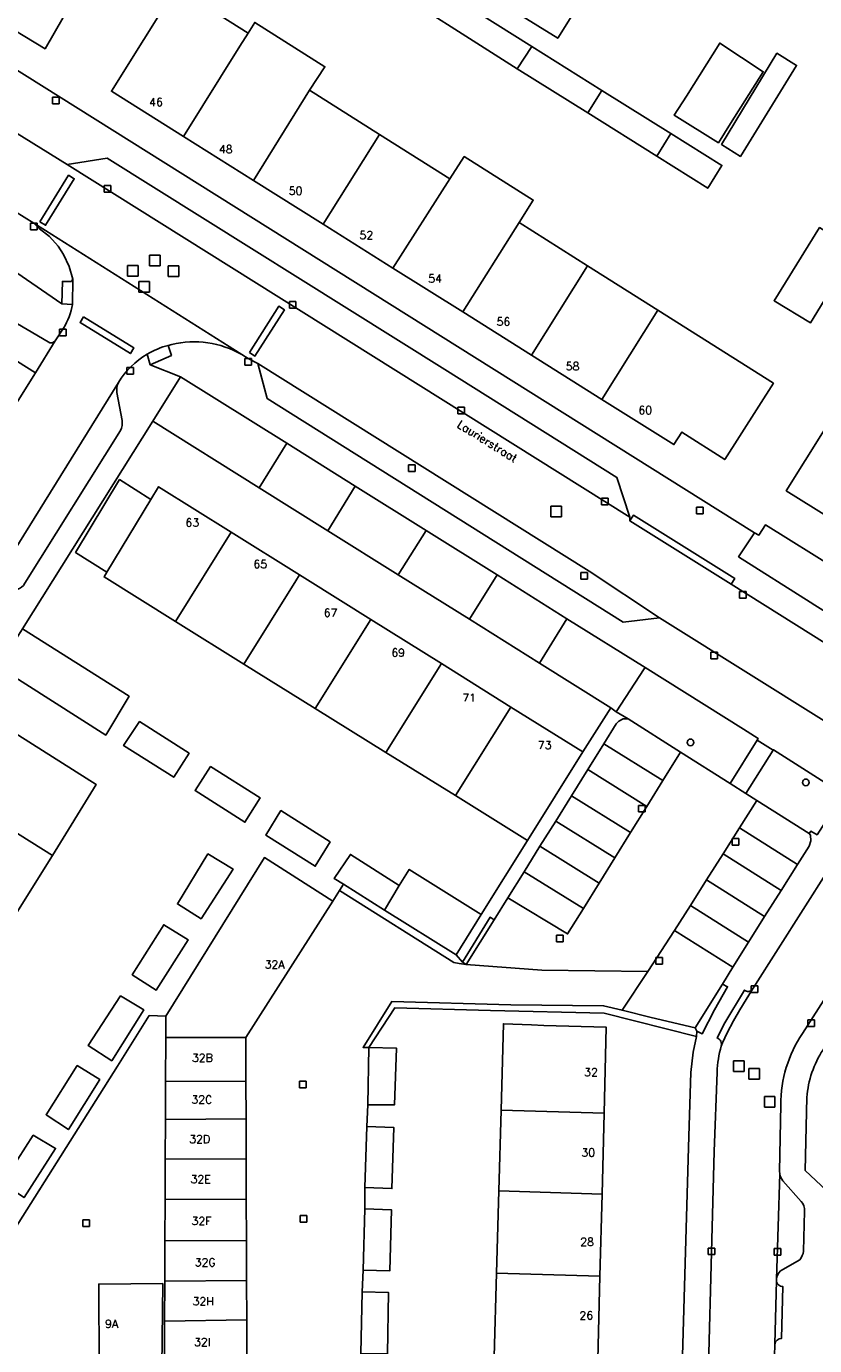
# Model space of a CAD drawing. Header units: metres. Extents: x 108000 to 109000, y 423000 to 423600.
# Tile 36 of 88: x 108306 to 108365, y 423200 to 423299. Entities that reach past the tile are written whole.
import ezdxf

# ---------------------------------------------------------------- set-up
doc = ezdxf.new("R2010")
doc.units = ezdxf.units.M
doc.header["$MEASUREMENT"] = 0
for name, color, linetype in [('Erf', 10, 'Continuous'), ('groenvoorziening', 10, 'Continuous'), ('Huisnummers', 10, 'Continuous'), ('inspectie- _rioolput', 10, 'Continuous'), ('kolk', 10, 'Continuous'), ('Openbare_ruimtenaam', 10, 'Continuous'), ('Overkapping', 10, 'Continuous'), ('pand', 10, 'Continuous'), ('Parkeervlak', 10, 'Continuous'), ('rijbaan lokale weg', 10, 'Continuous'), ('vegetatieobject', 10, 'Continuous'), ('Voetpad', 10, 'Continuous'), ('Wegmarkering', 10, 'Continuous')]:
    doc.layers.add(name, color=color, linetype=linetype)
doc.styles.get("Standard").update_dxf_attribs({"font": 'txt.shx'})

msp = doc.modelspace()

# ---------------------------------------------------------------- linework, layer by layer
at = {"layer": 'Erf', "color": 52, "true_color": 0xd2d200}
for p, q in [((108315.401, 423269.613), (108323.431, 423264.591)), ((108325.501, 423267.949), (108323.431, 423264.591)), ((108330.656, 423264.723), (108325.501, 423267.949)), ((108323.431, 423264.591), (108328.589, 423261.366)), ((108328.589, 423261.366), (108330.656, 423264.723)), ((108336.002, 423261.377), (108330.656, 423264.723)), ((108328.589, 423261.366), (108333.904, 423258.042)), ((108336.002, 423261.377), (108333.904, 423258.042)), ((108341.348, 423258.031), (108336.002, 423261.377)), ((108333.904, 423258.042), (108339.261, 423254.692)), ((108339.261, 423254.692), (108341.348, 423258.031)), ((108346.612, 423254.736), (108341.348, 423258.031)), ((108339.261, 423254.692), (108344.539, 423251.392)), ((108346.612, 423254.736), (108344.539, 423251.392)), ((108344.539, 423251.392), (108349.924, 423248.024)), ((108349.924, 423248.024), (108347.812, 423244.707)), ((108349.924, 423248.024), (108350.327, 423247.731)), ((108347.812, 423244.707), (108343.646, 423238.042)), ((108343.646, 423238.042), (108340.145, 423232.474))]:
    msp.add_line(p, q, dxfattribs=at)
for points in [[(108325.501, 423267.949), (108317.499, 423272.958), (108315.401, 423269.613)], [(108315.401, 423269.613), (108305.59, 423253.969), (108313.616, 423248.905), (108311.864, 423245.972), (108303.795, 423251.081)], [(108343.646, 423238.042), (108338.208, 423241.423), (108332.974, 423244.677), (108327.648, 423247.988), (108322.275, 423251.328), (108317.124, 423254.531), (108311.729, 423257.885), (108311.939, 423258.232), (108309.58, 423259.729), (108312.904, 423265.219), (108315.263, 423263.722), (108315.836, 423264.668), (108321.314, 423261.249), (108326.462, 423258.035), (108327.071, 423257.655), (108331.823, 423254.688), (108337.154, 423251.36), (108342.393, 423248.09), (108347.812, 423244.707)], [(108366.971, 423258.432), (108361.563, 423261.8), (108361.08, 423261.03), (108360.754, 423261.211), (108359.551, 423259.401), (108364.937, 423255.972), (108365.285, 423255.754)], [(108350.327, 423247.731), (108352.433, 423250.958), (108352.495, 423251.054), (108346.612, 423254.736)], [(108340.145, 423232.474), (108338.273, 423229.423), (108338.737, 423228.882), (108339.027, 423228.695), (108341.124, 423232.058), (108342.163, 423233.725), (108343.388, 423235.691), (108344.58, 423237.604), (108345.766, 423239.506), (108346.952, 423241.41), (108348.178, 423243.376), (108349.388, 423245.318), (108350.33, 423246.829), (108350.516, 423247.033), (108350.847, 423247.195), (108351.215, 423247.203), (108350.327, 423247.731)], [(108291.346, 423225.301), (108294.577, 423230.471), (108297.915, 423235.813), (108301.199, 423241.068), (108304.545, 423246.422), (108311.147, 423242.255), (108307.836, 423236.919), (108304.542, 423231.611), (108301.261, 423226.323), (108298.038, 423221.128), (108294.745, 423215.822), (108292.823, 423212.724), (108293.888, 423212.06), (108289.481, 423205.01), (108281.962, 423209.751), (108284.919, 423214.341), (108284.592, 423214.493), (108288.037, 423220.006), (108291.346, 423225.301)], [(108318.133, 423244.607), (108316.986, 423242.8), (108313.197, 423245.186), (108314.403, 423246.992), (108318.133, 423244.607)], [(108323.492, 423241.255), (108322.345, 423239.418), (108318.585, 423241.804), (108319.761, 423243.61), (108323.492, 423241.255)], [(108328.762, 423237.933), (108327.644, 423236.097), (108323.914, 423238.452), (108325.061, 423240.288), (108328.762, 423237.933)], [(108300.999, 423202.468), (108312.749, 423221.038), (108315.134, 423224.859), (108316.384, 423224.819), (108323.81, 423236.755), (108328.961, 423233.465), (108329.461, 423234.268), (108329.765, 423234.753), (108329.065, 423235.191), (108330.301, 423236.997), (108333.972, 423234.642), (108334.727, 423235.857), (108340.145, 423232.474)], [(108317.261, 423233.268), (108319.556, 423237.03), (108321.451, 423235.882), (108319.037, 423232.151), (108317.261, 423233.268)], [(108318.071, 423230.551), (108315.657, 423226.761), (108313.851, 423227.938), (108316.235, 423231.699), (108318.071, 423230.551)], [(108314.721, 423225.28), (108312.306, 423221.459), (108310.53, 423222.606), (108312.974, 423226.337), (108314.721, 423225.28)], [(108354.923, 423185.327), (108355.798, 423215.772), (108355.949, 423220.567), (108356.137, 423222.096), (108356.364, 423223.276), (108349.427, 423225.038), (108340.856, 423225.232), (108333.654, 423225.443), (108331.693, 423222.452), (108333.777, 423222.404), (108333.621, 423218.147), (108331.597, 423218.135), (108331.523, 423216.498), (108333.576, 423216.42), (108333.417, 423211.836), (108331.394, 423211.913), (108331.38, 423210.305), (108333.403, 423210.228), (108333.274, 423205.643), (108331.251, 423205.69), (108331.177, 423204.053), (108333.171, 423204.006), (108333.101, 423199.391)], [(108348.796, 423192.835), (108348.641, 423186.552), (108348.488, 423180.383), (108348.33, 423173.976), (108340.444, 423174.193), (108340.623, 423180.658), (108340.794, 423186.819), (108340.967, 423193.078), (108341.137, 423199.203), (108341.31, 423205.464), (108341.482, 423211.673), (108341.65, 423217.747), (108341.83, 423224.24), (108343.942, 423224.153), (108344.865, 423224.114), (108349.567, 423223.995), (108349.407, 423217.515), (108349.256, 423211.419), (108349.103, 423205.232), (108348.948, 423198.955), (108348.796, 423192.835)], [(108311.401, 423220.038), (108309.047, 423216.276), (108307.36, 423217.392), (108309.714, 423221.094), (108311.401, 423220.038)], [(108308.082, 423214.855), (108305.698, 423211.153), (108304.07, 423212.239), (108306.394, 423215.852), (108308.082, 423214.855)]]:
    msp.add_lwpolyline(points, dxfattribs=at)
msp.add_lwpolyline([(108373.125, 423233.551), (108372.738, 423232.95), (108365.91, 423222.29, 0.125247), (108364.693, 423218.699), (108364.56, 423213.195), (108366.582, 423211.314), (108366.512, 423211.007), (108366.276, 423201.076), (108365.347, 423167.479)], format="xyb", dxfattribs=at)
at = {"layer": 'groenvoorziening', "color": 3}
for points in [[(108352.495, 423251.054), (108352.433, 423250.958), (108350.327, 423247.731), (108351.215, 423247.203), (108355.179, 423244.689), (108358.921, 423242.321), (108360.952, 423245.593), (108361.024, 423245.709), (108359.906, 423246.41), (108352.495, 423251.054)], [(108367.44, 423241.521), (108362.166, 423244.871), (108362.148, 423244.842), (108360.104, 423241.573), (108360.92, 423241.056), (108364.861, 423238.562), (108364.996, 423238.753), (108365.467, 423238.474), (108367.44, 423241.521)]]:
    msp.add_lwpolyline(points, dxfattribs=at)
at = {"layer": 'inspectie- _rioolput', "color": 30}
for p, q in [((108315.95, 423282.105), (108315.15, 423282.105)), ((108315.15, 423282.105), (108315.15, 423281.305)), ((108315.95, 423281.305), (108315.95, 423282.105)), ((108314.302, 423281.324), (108313.502, 423281.324)), ((108313.502, 423281.324), (108313.502, 423280.524)), ((108314.302, 423280.524), (108314.302, 423281.324)), ((108315.15, 423281.305), (108315.95, 423281.305)), ((108317.373, 423281.295), (108316.573, 423281.295)), ((108316.573, 423281.295), (108316.573, 423280.495)), ((108317.373, 423280.495), (108317.373, 423281.295)), ((108313.502, 423280.524), (108314.302, 423280.524)), ((108315.159, 423280.134), (108314.359, 423280.134)), ((108314.359, 423280.134), (108314.359, 423279.334)), ((108315.159, 423279.334), (108315.159, 423280.134)), ((108316.573, 423280.495), (108317.373, 423280.495)), ((108314.359, 423279.334), (108315.159, 423279.334)), ((108346.2, 423263.206), (108345.4, 423263.206)), ((108345.4, 423263.206), (108345.4, 423262.406)), ((108346.2, 423262.406), (108346.2, 423263.206)), ((108345.4, 423262.406), (108346.2, 423262.406)), ((108359.962, 423221.447), (108359.162, 423221.447)), ((108359.162, 423221.447), (108359.162, 423220.647)), ((108359.962, 423220.647), (108359.962, 423221.447)), ((108359.162, 423220.647), (108359.962, 423220.647)), ((108361.129, 423220.877), (108360.329, 423220.877)), ((108360.329, 423220.877), (108360.329, 423220.077)), ((108361.129, 423220.077), (108361.129, 423220.877)), ((108360.329, 423220.077), (108361.129, 423220.077)), ((108362.288, 423218.757), (108361.488, 423218.757)), ((108361.488, 423218.757), (108361.488, 423217.957)), ((108362.288, 423217.957), (108362.288, 423218.757)), ((108361.488, 423217.957), (108362.288, 423217.957))]:
    msp.add_line(p, q, dxfattribs=at)
at = {"layer": 'kolk', "color": 30, "true_color": 0xf07a00}
for p, q in [((108307.854, 423293.493), (108307.854, 423293.993)), ((108307.854, 423293.993), (108308.354, 423293.993)), ((108308.354, 423293.993), (108308.354, 423293.493)), ((108308.354, 423293.493), (108307.854, 423293.493)), ((108311.732, 423286.845), (108311.732, 423287.345)), ((108311.732, 423287.345), (108312.232, 423287.345)), ((108312.232, 423286.845), (108311.732, 423286.845)), ((108312.232, 423287.345), (108312.232, 423286.845)), ((108306.19, 423284.024), (108306.19, 423284.524)), ((108306.19, 423284.524), (108306.69, 423284.524)), ((108306.69, 423284.024), (108306.19, 423284.024)), ((108306.69, 423284.524), (108306.69, 423284.024)), ((108325.693, 423278.122), (108325.693, 423278.622)), ((108325.693, 423278.622), (108326.193, 423278.622)), ((108326.193, 423278.122), (108325.693, 423278.122)), ((108326.193, 423278.622), (108326.193, 423278.122)), ((108308.363, 423276.045), (108308.363, 423276.545)), ((108308.363, 423276.545), (108308.863, 423276.545)), ((108308.863, 423276.045), (108308.363, 423276.045)), ((108308.863, 423276.545), (108308.863, 423276.045)), ((108322.336, 423273.825), (108322.336, 423274.325)), ((108322.336, 423274.325), (108322.836, 423274.325)), ((108322.836, 423274.325), (108322.836, 423273.825)), ((108313.441, 423273.144), (108313.441, 423273.644)), ((108313.441, 423273.644), (108313.941, 423273.644)), ((108313.941, 423273.144), (108313.441, 423273.144)), ((108313.941, 423273.644), (108313.941, 423273.144)), ((108322.836, 423273.825), (108322.336, 423273.825)), ((108338.398, 423270.165), (108338.398, 423270.665)), ((108338.398, 423270.665), (108338.898, 423270.665)), ((108338.898, 423270.165), (108338.398, 423270.165)), ((108338.898, 423270.665), (108338.898, 423270.165)), ((108334.683, 423265.833), (108334.683, 423266.333)), ((108334.683, 423266.333), (108335.183, 423266.333)), ((108335.183, 423266.333), (108335.183, 423265.833)), ((108335.183, 423265.833), (108334.683, 423265.833)), ((108349.215, 423263.305), (108349.215, 423263.805)), ((108349.215, 423263.805), (108349.715, 423263.805)), ((108349.715, 423263.305), (108349.215, 423263.305)), ((108349.715, 423263.805), (108349.715, 423263.305)), ((108356.376, 423262.639), (108356.376, 423263.139)), ((108356.376, 423263.139), (108356.876, 423263.139)), ((108356.876, 423263.139), (108356.876, 423262.639)), ((108356.876, 423262.639), (108356.376, 423262.639)), ((108347.67, 423257.717), (108347.67, 423258.217)), ((108347.67, 423258.217), (108348.17, 423258.217)), ((108348.17, 423258.217), (108348.17, 423257.717)), ((108348.17, 423257.717), (108347.67, 423257.717)), ((108359.621, 423256.285), (108359.621, 423256.785)), ((108359.621, 423256.785), (108360.121, 423256.785)), ((108360.121, 423256.285), (108359.621, 423256.285)), ((108360.121, 423256.785), (108360.121, 423256.285)), ((108357.467, 423251.728), (108357.467, 423252.228)), ((108357.467, 423252.228), (108357.967, 423252.228)), ((108357.967, 423252.228), (108357.967, 423251.728)), ((108357.967, 423251.728), (108357.467, 423251.728)), ((108351.998, 423240.187), (108351.998, 423240.687)), ((108351.998, 423240.687), (108352.498, 423240.687)), ((108352.498, 423240.187), (108351.998, 423240.187)), ((108352.498, 423240.687), (108352.498, 423240.187)), ((108359.058, 423237.68), (108359.058, 423238.18)), ((108359.058, 423238.18), (108359.558, 423238.18)), ((108359.558, 423238.18), (108359.558, 423237.68)), ((108359.558, 423237.68), (108359.058, 423237.68)), ((108345.832, 423230.423), (108345.832, 423230.923)), ((108345.832, 423230.923), (108346.332, 423230.923)), ((108346.332, 423230.423), (108345.832, 423230.423)), ((108346.332, 423230.923), (108346.332, 423230.423)), ((108353.311, 423228.719), (108353.311, 423229.219)), ((108353.311, 423229.219), (108353.811, 423229.219)), ((108353.811, 423229.219), (108353.811, 423228.719)), ((108353.811, 423228.719), (108353.311, 423228.719)), ((108360.497, 423226.607), (108360.497, 423227.107)), ((108360.497, 423227.107), (108360.997, 423227.107)), ((108360.997, 423226.607), (108360.497, 423226.607)), ((108360.997, 423227.107), (108360.997, 423226.607)), ((108364.772, 423224.031), (108364.772, 423224.531)), ((108364.772, 423224.531), (108365.272, 423224.531)), ((108365.272, 423224.531), (108365.272, 423224.031)), ((108365.272, 423224.031), (108364.772, 423224.031)), ((108326.459, 423219.424), (108326.459, 423219.924)), ((108326.459, 423219.924), (108326.959, 423219.924)), ((108326.959, 423219.424), (108326.459, 423219.424)), ((108326.959, 423219.924), (108326.959, 423219.424)), ((108310.138, 423208.98), (108310.138, 423209.48)), ((108310.138, 423209.48), (108310.638, 423209.48)), ((108310.638, 423209.48), (108310.638, 423208.98)), ((108326.521, 423209.298), (108326.521, 423209.798)), ((108326.521, 423209.798), (108327.021, 423209.798)), ((108327.021, 423209.798), (108327.021, 423209.298)), ((108310.638, 423208.98), (108310.138, 423208.98)), ((108327.021, 423209.298), (108326.521, 423209.298)), ((108357.263, 423206.859), (108357.263, 423207.359)), ((108357.263, 423207.359), (108357.763, 423207.359)), ((108357.763, 423207.359), (108357.763, 423206.859)), ((108357.763, 423206.859), (108357.263, 423206.859)), ((108362.241, 423206.824), (108362.241, 423207.324)), ((108362.241, 423207.324), (108362.741, 423207.324)), ((108362.741, 423206.824), (108362.241, 423206.824)), ((108362.741, 423207.324), (108362.741, 423206.824))]:
    msp.add_line(p, q, dxfattribs=at)
at = {"layer": 'Overkapping', "color": 12, "true_color": 0xe10000}
for points in [[(108295.531, 423314.319), (108300.813, 423310.98), (108306.159, 423307.62), (108307.899, 423310.4), (108310.685, 423308.709), (108313.132, 423307.201), (108308.639, 423300), (108307.281, 423297.649), (108303.383, 423300), (108301.925, 423300.919), (108296.577, 423304.292), (108291.341, 423307.599), (108286.089, 423310.925), (108287.769, 423313.613), (108284.996, 423315.346), (108288.981, 423321.723), (108290.754, 423320.616), (108291.94, 423319.815), (108290.684, 423317.806), (108290.541, 423317.483), (108295.531, 423314.319)], [(108348.192, 423292.813), (108342.869, 423296.149), (108337.608, 423299.479), (108336.168, 423300.391), (108332.421, 423302.718), (108327.067, 423306.041), (108328.131, 423307.743), (108333.484, 423304.404), (108337.234, 423302.064), (108338.648, 423301.168), (108343.955, 423297.807), (108349.253, 423294.502), (108354.446, 423291.263), (108358.285, 423288.868), (108357.229, 423287.15), (108353.375, 423289.565), (108348.192, 423292.813)], [(108346.682, 423306.067), (108349.488, 423304.173), (108345.926, 423298.446), (108342.906, 423300.312), (108346.682, 423306.067)], [(108333.492, 423281.141), (108328.248, 423284.431), (108322.983, 423287.735), (108317.714, 423291.041), (108312.284, 423294.449), (108317.164, 423302.261), (108322.589, 423298.811), (108323.083, 423299.638), (108328.368, 423296.3), (108327.207, 423294.536), (108332.483, 423291.206), (108337.793, 423287.854), (108338.868, 423289.531), (108344.07, 423286.257), (108343.005, 423284.564), (108348.171, 423281.303), (108353.469, 423277.959), (108362.176, 423272.464), (108358.509, 423266.721), (108355.279, 423268.784), (108354.68, 423267.845), (108349.251, 423271.252), (108343.948, 423274.58), (108338.767, 423277.831), (108333.492, 423281.141)], [(108300.594, 423298.901), (108360.754, 423261.211), (108361.08, 423261.03), (108361.563, 423261.8), (108366.971, 423258.432)], [(108358.032, 423290.568), (108354.686, 423292.652), (108355.622, 423294.073), (108358.125, 423298.081), (108361.41, 423295.914), (108358.938, 423292.019), (108358.032, 423290.568)], [(108358.269, 423290.447), (108362.435, 423297.31), (108363.92, 423296.393), (108359.69, 423289.541), (108358.269, 423290.447)], [(108362.216, 423278.679), (108365.657, 423284.189), (108368.321, 423282.498), (108364.969, 423277.018), (108362.216, 423278.679)], [(108401.058, 423254.221), (108394.901, 423244.477), (108389.539, 423247.836), (108384.311, 423251.111), (108379.019, 423254.426), (108373.847, 423257.666), (108368.573, 423260.97), (108363.134, 423264.377), (108367.299, 423271.012), (108372.721, 423267.616), (108377.955, 423264.337), (108383.162, 423261.076), (108388.482, 423257.744), (108393.706, 423254.472), (108396.757, 423252.561), (108398.69, 423255.701), (108401.058, 423254.221)]]:
    msp.add_lwpolyline(points, dxfattribs=at)
at = {"layer": 'pand', "color": 1}
for p, q in [((108343.955, 423297.807), (108338.648, 423301.168)), ((108337.608, 423299.479), (108342.869, 423296.149)), ((108342.869, 423296.149), (108343.955, 423297.807)), ((108349.253, 423294.502), (108343.955, 423297.807)), ((108342.869, 423296.149), (108348.192, 423292.813)), ((108327.207, 423294.536), (108322.983, 423287.735)), ((108332.483, 423291.206), (108327.207, 423294.536)), ((108348.192, 423292.813), (108349.253, 423294.502)), ((108354.446, 423291.263), (108349.253, 423294.502)), ((108348.192, 423292.813), (108353.375, 423289.565)), ((108317.714, 423291.041), (108322.983, 423287.735)), ((108332.483, 423291.206), (108328.248, 423284.431)), ((108337.793, 423287.854), (108332.483, 423291.206)), ((108354.446, 423291.263), (108353.375, 423289.565)), ((108337.793, 423287.854), (108333.492, 423281.141)), ((108322.983, 423287.735), (108328.248, 423284.431)), ((108328.248, 423284.431), (108333.492, 423281.141)), ((108343.005, 423284.564), (108338.767, 423277.831)), ((108348.171, 423281.303), (108343.005, 423284.564)), ((108333.492, 423281.141), (108338.767, 423277.831)), ((108343.948, 423274.58), (108348.171, 423281.303)), ((108353.469, 423277.959), (108348.171, 423281.303)), ((108353.469, 423277.959), (108349.251, 423271.252)), ((108338.767, 423277.831), (108343.948, 423274.58)), ((108343.948, 423274.58), (108349.251, 423271.252)), ((108315.263, 423263.722), (108311.939, 423258.232)), ((108317.124, 423254.531), (108321.314, 423261.249)), ((108326.462, 423258.035), (108321.314, 423261.249)), ((108317.124, 423254.531), (108322.275, 423251.328)), ((108327.648, 423247.988), (108331.823, 423254.688)), ((108337.154, 423251.36), (108331.823, 423254.688)), ((108322.275, 423251.328), (108327.648, 423247.988)), ((108332.974, 423244.677), (108337.154, 423251.36)), ((108342.393, 423248.09), (108337.154, 423251.36)), ((108342.393, 423248.09), (108338.208, 423241.423)), ((108327.648, 423247.988), (108332.974, 423244.677)), ((108332.974, 423244.677), (108338.208, 423241.423)), ((108301.199, 423241.068), (108307.836, 423236.919)), ((108304.542, 423231.611), (108307.836, 423236.919)), ((108332.873, 423232.806), (108333.972, 423234.642)), ((108316.377, 423223.218), (108316.364, 423219.894)), ((108316.377, 423223.218), (108322.413, 423223.218)), ((108322.423, 423219.928), (108322.413, 423223.218)), ((108316.364, 423219.894), (108316.352, 423217.039)), ((108316.364, 423219.894), (108322.423, 423219.928)), ((108322.432, 423217.082), (108322.423, 423219.928)), ((108341.65, 423217.747), (108341.482, 423211.673)), ((108341.65, 423217.747), (108349.407, 423217.515)), ((108349.256, 423211.419), (108349.407, 423217.515)), ((108316.352, 423217.039), (108316.34, 423214.073)), ((108316.352, 423217.039), (108322.432, 423217.082)), ((108322.442, 423214.039), (108322.432, 423217.082)), ((108316.34, 423214.073), (108316.327, 423211.018)), ((108316.34, 423214.073), (108322.442, 423214.039)), ((108322.451, 423211.024), (108322.442, 423214.039)), ((108341.482, 423211.673), (108341.31, 423205.464)), ((108341.482, 423211.673), (108349.256, 423211.419)), ((108349.103, 423205.232), (108349.256, 423211.419)), ((108316.327, 423211.018), (108316.314, 423207.895)), ((108316.327, 423211.018), (108322.451, 423211.024)), ((108322.461, 423207.919), (108322.451, 423211.024)), ((108316.314, 423207.895), (108316.302, 423204.859)), ((108316.314, 423207.895), (108322.461, 423207.919)), ((108322.471, 423204.908), (108322.461, 423207.919)), ((108341.31, 423205.464), (108341.137, 423199.203)), ((108341.31, 423205.464), (108349.103, 423205.232)), ((108316.302, 423204.859), (108316.289, 423201.863)), ((108316.302, 423204.859), (108322.471, 423204.908)), ((108322.48, 423201.948), (108322.471, 423204.908)), ((108348.948, 423198.955), (108349.103, 423205.232)), ((108316.289, 423201.863), (108316.277, 423198.99)), ((108316.289, 423201.863), (108322.48, 423201.948)), ((108322.489, 423198.992), (108322.48, 423201.948))]:
    msp.add_line(p, q, dxfattribs=at)
for points in [[(108301.925, 423300.919), (108303.383, 423300), (108307.281, 423297.649), (108308.639, 423300), (108313.132, 423307.201), (108310.685, 423308.709), (108307.899, 423310.4), (108306.159, 423307.62)], [(108345.926, 423298.446), (108349.488, 423304.173), (108346.682, 423306.067), (108342.906, 423300.312), (108345.926, 423298.446)], [(108322.589, 423298.811), (108317.164, 423302.261), (108312.284, 423294.449), (108317.714, 423291.041)], [(108322.589, 423298.811), (108321.958, 423297.849), (108317.714, 423291.041)], [(108327.207, 423294.536), (108328.368, 423296.3), (108323.083, 423299.638), (108322.589, 423298.811)], [(108355.622, 423294.073), (108354.686, 423292.652), (108358.032, 423290.568), (108358.938, 423292.019), (108361.41, 423295.914), (108358.125, 423298.081), (108355.622, 423294.073)], [(108363.92, 423296.393), (108362.435, 423297.31), (108358.269, 423290.447), (108359.69, 423289.541), (108363.92, 423296.393)], [(108353.375, 423289.565), (108357.229, 423287.15), (108358.285, 423288.868), (108354.446, 423291.263)], [(108343.005, 423284.564), (108344.07, 423286.257), (108338.868, 423289.531), (108337.793, 423287.854)], [(108368.321, 423282.498), (108365.657, 423284.189), (108362.216, 423278.679), (108364.969, 423277.018), (108368.321, 423282.498)], [(108349.251, 423271.252), (108354.68, 423267.845), (108355.279, 423268.784), (108358.509, 423266.721), (108362.176, 423272.464), (108353.469, 423277.959)], [(108372.721, 423267.616), (108367.299, 423271.012), (108363.134, 423264.377), (108368.573, 423260.97)], [(108315.263, 423263.722), (108312.904, 423265.219), (108309.58, 423259.729), (108311.939, 423258.232)], [(108321.314, 423261.249), (108315.836, 423264.668), (108315.263, 423263.722)], [(108311.939, 423258.232), (108311.729, 423257.885), (108317.124, 423254.531)], [(108322.275, 423251.328), (108326.19, 423257.599), (108326.462, 423258.035)], [(108331.823, 423254.688), (108327.071, 423257.655), (108326.462, 423258.035)], [(108303.795, 423251.081), (108311.864, 423245.972), (108313.616, 423248.905), (108305.59, 423253.969), (108305.468, 423253.775), (108305.241, 423253.417), (108303.773, 423251.094), (108303.795, 423251.081)], [(108338.208, 423241.423), (108343.646, 423238.042), (108347.812, 423244.707), (108342.393, 423248.09)], [(108307.836, 423236.919), (108311.147, 423242.255), (108304.545, 423246.422), (108301.199, 423241.068)], [(108313.197, 423245.186), (108316.986, 423242.8), (108318.133, 423244.607), (108314.403, 423246.992), (108313.197, 423245.186)], [(108318.585, 423241.804), (108322.345, 423239.418), (108323.492, 423241.255), (108319.761, 423243.61), (108318.585, 423241.804)], [(108323.914, 423238.452), (108327.644, 423236.097), (108328.762, 423237.933), (108325.061, 423240.288), (108323.914, 423238.452)], [(108322.413, 423223.218), (108328.961, 423233.465), (108323.81, 423236.755), (108316.384, 423224.819), (108316.377, 423223.218)], [(108321.451, 423235.882), (108319.556, 423237.03), (108317.261, 423233.268), (108319.037, 423232.151), (108321.451, 423235.882)], [(108333.972, 423234.642), (108330.301, 423236.997), (108329.065, 423235.191), (108329.765, 423234.753), (108332.873, 423232.806)], [(108332.873, 423232.806), (108338.273, 423229.423), (108340.145, 423232.474), (108334.727, 423235.857), (108333.972, 423234.642)], [(108313.851, 423227.938), (108315.657, 423226.761), (108318.071, 423230.551), (108316.235, 423231.699), (108313.851, 423227.938)], [(108310.53, 423222.606), (108312.306, 423221.459), (108314.721, 423225.28), (108312.974, 423226.337), (108310.53, 423222.606)], [(108349.407, 423217.515), (108349.567, 423223.995), (108344.865, 423224.114), (108343.942, 423224.153), (108341.83, 423224.24), (108341.65, 423217.747)], [(108331.693, 423222.452), (108331.597, 423218.135), (108333.621, 423218.147), (108333.777, 423222.404), (108331.693, 423222.452)], [(108307.36, 423217.392), (108309.047, 423216.276), (108311.401, 423220.038), (108309.714, 423221.094), (108307.36, 423217.392)], [(108331.523, 423216.498), (108331.394, 423211.913), (108333.417, 423211.836), (108333.576, 423216.42), (108331.523, 423216.498)], [(108304.07, 423212.239), (108305.698, 423211.153), (108308.082, 423214.855), (108306.394, 423215.852), (108304.07, 423212.239)], [(108331.38, 423210.305), (108331.251, 423205.69), (108333.274, 423205.643), (108333.403, 423210.228), (108331.38, 423210.305)], [(108316.096, 423198.434), (108316.15, 423204.685), (108311.327, 423204.642), (108311.363, 423198.418)], [(108331.177, 423204.053), (108331.077, 423199.408), (108333.101, 423199.391), (108333.171, 423204.006), (108331.177, 423204.053)]]:
    msp.add_lwpolyline(points, dxfattribs=at)
at = {"layer": 'Parkeervlak', "color": 255}
for points in [[(108308.962, 423288.939), (108351.358, 423262.395), (108350.372, 423265.381), (108337.404, 423273.505), (108311.972, 423289.419), (108308.962, 423288.939)], [(108323.328, 423273.954), (108324.02, 423271.328), (108350.843, 423254.478), (108353.588, 423254.811), (108348.292, 423258.306), (108323.328, 423273.954)], [(108352.635, 423240.602), (108353.844, 423242.545), (108355.179, 423244.689), (108351.215, 423247.203), (108350.847, 423247.195), (108350.516, 423247.033), (108350.33, 423246.829), (108349.388, 423245.318), (108348.178, 423243.376), (108346.952, 423241.41), (108345.766, 423239.506), (108344.58, 423237.604), (108343.388, 423235.691), (108342.163, 423233.725), (108346.662, 423231.005), (108347.85, 423232.914), (108349.041, 423234.827), (108350.226, 423236.731), (108351.411, 423238.635), (108352.635, 423240.602)], [(108361.5, 423232.313), (108362.747, 423234.281), (108363.99, 423236.24), (108364.866, 423237.62), (108364.989, 423238.025), (108364.954, 423238.446), (108364.861, 423238.562), (108360.92, 423241.056), (108359.616, 423238.998), (108358.375, 423237.038), (108357.128, 423235.07), (108355.915, 423233.154), (108354.718, 423231.264), (108359.112, 423228.493), (108360.297, 423230.39), (108361.5, 423232.313)]]:
    msp.add_lwpolyline(points, dxfattribs=at)
for points in [[(108305.258, 423271.165), (108306.559, 423273.262), (108308.041, 423275.656, -0.38505), (108307.517, 423275.575), (108304.349, 423277.447, 0.355472), (108303.959, 423277.347), (108302.854, 423275.583), (108301.544, 423273.492), (108300.315, 423271.53), (108299.026, 423269.472), (108297.745, 423267.427), (108296.513, 423265.46), (108295.235, 423263.42), (108294.106, 423261.618, 0.393102), (108294.172, 423261.165), (108297.374, 423259.275, -0.409298), (108297.509, 423258.791), (108298.99, 423261.054), (108300.265, 423263.11), (108301.488, 423265.083), (108302.759, 423267.134), (108304.039, 423269.198), (108305.258, 423271.165)], [(108312.963, 423268.919, 0.174815), (108313.089, 423269.651), (108312.693, 423271.758, -0.142077), (108312.814, 423272.523), (108302.551, 423256.016, -0.153912), (108303.043, 423256.337), (108305.165, 423256.949, 0.208806), (108305.768, 423257.404), (108312.963, 423268.919)], [(108364.523, 423210.141, 0.210966), (108364.274, 423210.865), (108362.888, 423212.412, -0.150635), (108362.646, 423212.953), (108362.407, 423205.002, -0.182965), (108362.702, 423205.639), (108364.165, 423206.48, 0.16073), (108364.431, 423207.132), (108364.523, 423210.141)]]:
    msp.add_lwpolyline(points, format="xyb", dxfattribs=at)
at = {"layer": 'rijbaan lokale weg', "color": 255}
for q in [(108354.718, 423231.264), (108350.772, 423225.256)]:
    msp.add_line((108352.699, 423228.166), q, dxfattribs=at)
for points in [[(108368.644, 423251.295), (108358.985, 423257.339), (108351.358, 423262.103), (108351.358, 423262.395), (108308.962, 423288.939), (108303.691, 423292.171), (108298.364, 423295.519)], [(108295.566, 423291.275), (108297.866, 423289.839), (108304.262, 423285.883), (108306.44, 423284.524)], [(108306.891, 423284.626), (108307.323, 423284.359), (108309.486, 423287.863), (108309.054, 423288.13), (108306.891, 423284.626)], [(108306.44, 423284.524), (108307.319, 423283.976), (108322.115, 423274.623)], [(108322.681, 423274.778), (108323.104, 423274.508), (108325.32, 423277.987), (108324.897, 423278.257), (108322.681, 423274.778)], [(108310.185, 423277.467), (108309.919, 423277.034), (108313.719, 423274.697), (108313.985, 423275.13), (108310.185, 423277.467)], [(108322.115, 423274.623), (108322.586, 423274.325), (108323.328, 423273.954), (108348.292, 423258.306), (108353.588, 423254.811), (108354.184, 423254.438), (108366, 423247.045)], [(108354.718, 423231.264), (108355.915, 423233.154), (108357.128, 423235.07), (108358.375, 423237.038), (108359.616, 423238.998), (108360.92, 423241.056), (108360.104, 423241.573), (108358.921, 423242.321), (108355.179, 423244.689), (108353.844, 423242.545), (108352.635, 423240.602), (108351.411, 423238.635), (108350.226, 423236.731), (108349.041, 423234.827), (108347.85, 423232.914), (108346.662, 423231.005), (108342.163, 423233.725), (108341.124, 423232.058), (108339.027, 423228.695)], [(108339.027, 423228.695), (108338.494, 423228.778), (108338.089, 423228.859), (108329.461, 423234.268), (108328.961, 423233.465), (108322.413, 423223.218), (108322.423, 423219.928), (108322.432, 423217.082), (108322.442, 423214.039), (108322.451, 423211.024), (108322.461, 423207.919), (108322.471, 423204.908), (108322.48, 423201.948), (108322.489, 423198.992)], [(108350.772, 423225.256), (108352.967, 423224.71), (108356.264, 423223.937), (108358.326, 423227.235), (108359.112, 423228.493), (108354.718, 423231.264)], [(108339.027, 423228.695), (108344.722, 423228.265), (108352.699, 423228.166)], [(108331.077, 423199.408), (108331.177, 423204.053), (108331.251, 423205.69), (108331.38, 423210.305), (108331.394, 423211.913), (108331.523, 423216.498), (108331.597, 423218.135), (108331.693, 423222.452), (108331.247, 423222.456), (108333.42, 423225.922), (108342.378, 423225.665), (108349.373, 423225.604), (108350.772, 423225.256)], [(108316.34, 423214.073), (108316.352, 423217.039), (108316.364, 423219.894), (108316.377, 423223.218), (108316.384, 423224.819), (108315.134, 423224.859), (108312.749, 423221.038), (108300.999, 423202.468), (108286.227, 423203.195), (108284.966, 423203.256), (108279.73, 423203.402), (108276.495, 423203.654), (108276.776, 423200.874), (108279.756, 423200.675), (108279.75, 423200.557), (108284.752, 423200.282), (108284.724, 423199.977)], [(108316.277, 423198.99), (108316.289, 423201.863), (108316.302, 423204.859), (108316.314, 423207.895), (108316.327, 423211.018), (108316.34, 423214.073)], [(108311.363, 423198.418), (108311.327, 423204.642), (108316.15, 423204.685), (108316.096, 423198.434)]]:
    msp.add_lwpolyline(points, dxfattribs=at)
for points in [[(108306.44, 423284.524), (108306.835, 423284.122), (108307.63, 423283.502), (108308.266, 423282.787), (108308.683, 423282.155), (108309.104, 423281.259), (108309.377, 423280.306), (108309.349, 423278.402, -0.087656), (108308.675, 423276.608), (108308.041, 423275.656), (108306.559, 423273.262), (108305.258, 423271.165), (108304.039, 423269.198), (108302.759, 423267.134), (108301.488, 423265.083), (108300.265, 423263.11), (108298.99, 423261.054), (108297.509, 423258.791), (108297.385, 423258.562), (108295.324, 423255.203), (108294.982, 423254.655), (108281.378, 423232.898), (108279.363, 423229.62), (108273.482, 423220.155)], [(108278.284, 423217.12), (108288.421, 423233.425), (108300.017, 423251.971), (108300.293, 423252.412), (108302.399, 423255.754), (108302.449, 423255.864), (108302.551, 423256.016), (108312.814, 423272.523, -0.123826), (108314.979, 423274.659, -0.0693), (108316.572, 423275.319), (108316.828, 423275.38, -0.193556), (108322.115, 423274.623)], [(108368.175, 423238.771), (108360.639, 423226.912), (108360.597, 423226.843), (108359.639, 423225.286), (108359.172, 423224.452), (108358.683, 423223.555), (108358.326, 423222.803), (108358.235, 423222.558, 0.057287), (108357.926, 423220.606), (108357.704, 423214.613), (108357.07, 423190.877), (108356.487, 423170.387), (108356.239, 423161.25), (108356.076, 423155.259), (108355.912, 423149.24), (108355.746, 423143.182), (108355.585, 423137.25), (108355.385, 423128.223), (108355.371, 423127.761)], [(108360.365, 423127.858), (108360.508, 423133.269), (108360.659, 423138.957), (108360.81, 423144.699), (108360.963, 423150.48), (108361.117, 423156.314), (108361.265, 423161.936), (108361.419, 423167.757), (108361.57, 423173.459), (108361.72, 423179.154), (108361.871, 423184.869), (108362.023, 423190.645), (108362.252, 423199.282), (108362.278, 423200.055), (108362.28, 423200.118), (108362.404, 423204.917), (108362.407, 423205.002), (108362.646, 423212.953), (108362.64, 423213.141), (108362.726, 423218.132, -0.149746), (108364.363, 423223.52), (108368.387, 423229.777), (108372.384, 423236.096)]]:
    msp.add_lwpolyline(points, format="xyb", dxfattribs=at)
at = {"layer": 'vegetatieobject', "color": 3}
for centre in [(108355.924, 423245.429), (108364.61, 423242.417)]:
    msp.add_circle(centre, 0.25, dxfattribs=at)
at = {"layer": 'Voetpad', "color": 255}
for p, q in [((108308.557, 423278.451), (108305.159, 423280.769)), ((108309.349, 423278.402), (108309.377, 423280.306)), ((108308.557, 423278.451), (108309.349, 423278.402)), ((108314.979, 423274.659), (108315.2, 423273.84)), ((108315.2, 423273.84), (108317.499, 423272.958)), ((108351.358, 423262.103), (108358.985, 423257.339)), ((108362.148, 423244.842), (108360.952, 423245.593)), ((108358.326, 423227.235), (108356.264, 423223.937)), ((108356.264, 423223.937), (108356.399, 423223.691)), ((108356.399, 423223.691), (108356.364, 423223.276)), ((108362.404, 423204.917), (108362.28, 423200.118))]:
    msp.add_line(p, q, dxfattribs=at)
for points in [[(108445.577, 423207.684), (108439.585, 423211.446), (108415.259, 423226.718), (108403.19, 423234.285), (108403.094, 423234.177), (108397.587, 423237.696), (108397.665, 423237.809), (108392.897, 423240.791), (108391.809, 423239.094), (108386.241, 423242.594), (108381.013, 423245.88), (108375.758, 423249.184), (108370.63, 423252.408), (108369.063, 423253.393), (108365.285, 423255.754), (108364.937, 423255.972), (108359.551, 423259.401), (108360.754, 423261.211), (108300.594, 423298.901)], [(108299.476, 423297.205), (108302.972, 423295.006), (108303.691, 423292.171), (108308.962, 423288.939), (108311.972, 423289.419), (108337.404, 423273.505), (108350.372, 423265.381), (108351.358, 423262.395), (108351.358, 423262.103)], [(108309.377, 423280.306), (108309.104, 423281.259), (108308.683, 423282.155), (108308.266, 423282.787), (108307.63, 423283.502), (108306.835, 423284.122), (108306.44, 423284.524), (108304.262, 423285.883), (108301.667, 423285.28), (108294.551, 423289.737)], [(108309.377, 423280.306), (108309.271, 423280.12), (108308.59, 423280.128), (108308.557, 423278.451)], [(108315.2, 423273.84), (108316.812, 423274.561), (108316.572, 423275.319)], [(108305.241, 423253.417), (108305.468, 423253.775), (108305.59, 423253.969), (108315.401, 423269.613), (108317.499, 423272.958)], [(108317.499, 423272.958), (108325.501, 423267.949), (108330.656, 423264.723), (108336.002, 423261.377), (108341.348, 423258.031), (108346.612, 423254.736), (108352.495, 423251.054), (108359.906, 423246.41), (108361.024, 423245.709), (108360.952, 423245.593)], [(108358.985, 423257.339), (108359.255, 423257.765), (108351.62, 423262.526), (108351.486, 423262.31), (108351.358, 423262.103)], [(108358.985, 423257.339), (108368.644, 423251.295), (108369.498, 423250.76), (108369.497, 423250.758), (108382.58, 423242.519), (108382.67, 423242.462), (108383.496, 423241.942), (108390.592, 423237.485)], [(108360.952, 423245.593), (108358.921, 423242.321), (108360.104, 423241.573), (108362.148, 423244.842)], [(108362.148, 423244.842), (108362.166, 423244.871), (108367.44, 423241.521)], [(108367.44, 423241.521), (108365.467, 423238.474), (108364.996, 423238.753), (108364.861, 423238.562), (108364.954, 423238.446), (108364.989, 423238.025), (108364.866, 423237.62), (108363.99, 423236.24), (108362.747, 423234.281), (108361.5, 423232.313), (108360.297, 423230.39), (108359.112, 423228.493), (108358.326, 423227.235)], [(108360.597, 423226.843), (108360.639, 423226.912), (108368.175, 423238.771), (108368.704, 423239.614), (108368.566, 423239.724)], [(108332.873, 423232.806), (108329.765, 423234.753), (108329.461, 423234.268), (108338.089, 423228.859), (108338.494, 423228.778), (108339.027, 423228.695), (108338.737, 423228.882), (108338.273, 423229.423), (108332.873, 423232.806)], [(108356.399, 423223.691), (108356.806, 423223.488), (108357.735, 423225.284), (108358.721, 423227.027), (108358.326, 423227.235)], [(108358.235, 423222.558), (108358.326, 423222.803), (108358.683, 423223.555), (108359.172, 423224.452), (108359.639, 423225.286), (108360.597, 423226.843)], [(108356.264, 423223.937), (108352.967, 423224.71), (108350.772, 423225.256), (108349.373, 423225.604), (108342.378, 423225.665), (108333.42, 423225.922), (108331.247, 423222.456), (108331.693, 423222.452), (108333.654, 423225.443), (108340.856, 423225.232), (108349.427, 423225.038), (108356.364, 423223.276)], [(108356.364, 423223.276), (108356.137, 423222.096), (108355.949, 423220.567), (108355.798, 423215.772), (108354.923, 423185.327), (108354.6, 423172.883), (108345.495, 423173.137), (108345.423, 423171.648), (108344.288, 423127.548)]]:
    msp.add_lwpolyline(points, dxfattribs=at)
for points in [[(108294.172, 423261.165, -0.393102), (108294.106, 423261.618), (108295.235, 423263.42), (108296.513, 423265.46), (108297.745, 423267.427), (108299.026, 423269.472), (108300.315, 423271.53), (108301.544, 423273.492), (108302.854, 423275.583), (108303.959, 423277.347, -0.355472), (108304.349, 423277.447), (108307.517, 423275.575, 0.38505), (108308.041, 423275.656), (108308.675, 423276.608, 0.087656), (108309.349, 423278.402)], [(108316.572, 423275.319, 0.0693), (108314.979, 423274.659)], [(108368.566, 423239.724), (108368.85, 423240.208, 0.167894), (108369.486, 423242.422), (108369.42, 423243.51, 0.179926), (108368.326, 423245.365), (108366.731, 423246.359), (108366.839, 423246.54), (108366, 423247.045), (108354.184, 423254.438), (108353.588, 423254.811), (108350.843, 423254.478), (108324.02, 423271.328), (108323.328, 423273.954), (108322.586, 423274.325), (108322.115, 423274.623, 0.193556), (108316.828, 423275.38), (108316.572, 423275.319)], [(108314.979, 423274.659, 0.123826), (108312.814, 423272.523, 0.142077), (108312.693, 423271.758), (108313.089, 423269.651, -0.174815), (108312.963, 423268.919), (108305.768, 423257.404, -0.208806), (108305.165, 423256.949), (108303.043, 423256.337, 0.153912), (108302.551, 423256.016), (108302.449, 423255.864), (108302.399, 423255.754)], [(108373.809, 423237.967, 0.025189), (108373.647, 423237.731), (108373.079, 423236.839), (108372.903, 423236.897), (108372.384, 423236.096), (108368.387, 423229.777), (108364.363, 423223.52, 0.149746), (108362.726, 423218.132), (108362.64, 423213.141), (108362.646, 423212.953, 0.150635), (108362.888, 423212.412), (108364.274, 423210.865, -0.210966), (108364.523, 423210.141), (108364.431, 423207.132, -0.16073), (108364.165, 423206.48), (108362.702, 423205.639, 0.182965), (108362.407, 423205.002), (108362.404, 423204.917)], [(108364.308, 423127.934), (108364.34, 423128.852), (108364.519, 423136.007), (108365.347, 423167.479), (108366.276, 423201.076), (108366.512, 423211.007), (108366.582, 423211.314), (108364.56, 423213.195), (108364.693, 423218.699, -0.125247), (108365.91, 423222.29), (108372.738, 423232.95), (108373.125, 423233.551), (108374.589, 423235.823), (108375.396, 423236.58)], [(108358.235, 423222.558, 0.432246), (108357.922, 423223.173), (108358.505, 423224.311), (108359.998, 423226.776, 0.427996), (108360.597, 423226.843)], [(108346.329, 423127.587), (108346.604, 423137.842), (108348.776, 423137.787), (108353.479, 423137.667), (108353.518, 423139.169), (108348.87, 423139.297), (108346.645, 423139.358), (108347.118, 423156.349), (108349.269, 423156.293), (108353.968, 423156.172), (108354.007, 423157.636), (108349.385, 423157.782), (108347.16, 423157.853), (108347.524, 423170.609), (108349.665, 423170.556), (108356.487, 423170.387), (108357.07, 423190.877), (108357.704, 423214.613), (108357.926, 423220.606, -0.057287), (108358.235, 423222.558)], [(108362.28, 423200.118, -0.4124), (108362.779, 423200.534), (108362.893, 423204.46, -0.437432), (108362.404, 423204.917)], [(108362.28, 423200.118), (108362.278, 423200.055), (108362.252, 423199.282, 0.165652), (108362.495, 423198.683), (108363.862, 423197.064, -0.173669), (108364.122, 423196.331), (108363.962, 423190.615), (108363.8, 423184.839), (108363.64, 423179.124), (108363.481, 423173.429), (108363.322, 423167.727), (108363.169, 423161.907), (108363.022, 423156.284), (108362.869, 423150.451), (108362.718, 423144.67), (108362.567, 423138.928), (108362.418, 423133.24), (108362.278, 423127.894)]]:
    msp.add_lwpolyline(points, format="xyb", dxfattribs=at)
at = {"layer": 'Wegmarkering', "color": 255}
for p, q in [((108302.854, 423275.583), (108306.559, 423273.262)), ((108353.844, 423242.545), (108349.388, 423245.318)), ((108352.635, 423240.602), (108348.178, 423243.376)), ((108351.411, 423238.635), (108346.952, 423241.41)), ((108350.226, 423236.731), (108345.766, 423239.506)), ((108359.616, 423238.998), (108363.99, 423236.24)), ((108349.041, 423234.827), (108344.58, 423237.604)), ((108358.375, 423237.038), (108362.747, 423234.281)), ((108347.85, 423232.914), (108343.388, 423235.691)), ((108357.128, 423235.07), (108361.5, 423232.313)), ((108355.915, 423233.154), (108360.297, 423230.39))]:
    msp.add_line(p, q, dxfattribs=at)
msp.add_lwpolyline([(108339.027, 423228.695), (108338.737, 423228.882), (108340.825, 423232.262), (108341.124, 423232.058)], dxfattribs=at)

# ---------------------------------------------------------------- texts
at = {"layer": 'Huisnummers', "color": 255}
for s, p in [('46', (108315.129, 423293.332)), ('48', (108320.386, 423289.78)), ('50', (108325.651, 423286.657)), ('52', (108330.983, 423283.322)), ('54', (108336.164, 423280.048)), ('56', (108341.314, 423276.804)), ('58', (108346.524, 423273.441)), ('60', (108351.998, 423270.14)), ('63', (108317.87, 423261.673)), ('65', (108322.99, 423258.548)), ('67', (108328.286, 423254.89)), ('69', (108333.38, 423251.883)), ('71', (108338.732, 423248.493)), ('73', (108344.421, 423244.92)), ('32A', (108323.832, 423228.41)), ('32B', (108318.354, 423221.385)), ('32', (108347.911, 423220.291)), ('32C', (108318.315, 423218.233)), ('32D', (108318.151, 423215.26)), ('30', (108347.704, 423214.243)), ('32E', (108318.253, 423212.24)), ('32F', (108318.325, 423209.094)), ('28', (108347.616, 423207.517)), ('32G', (108318.566, 423205.977)), ('32H', (108318.405, 423203.046)), ('26', (108347.557, 423201.98)), ('9A', (108311.811, 423201.351)), ('32I', (108318.513, 423199.977))]:
    msp.add_text(s, height=0.6, dxfattribs=at).set_placement(p)
at = {"layer": 'Openbare_ruimtenaam', "color": 255}
msp.add_text('Laurierstraat', height=0.6, rotation=328, dxfattribs=at).set_placement((108338.277, 423269.203))

doc.saveas('drawing.dxf')
